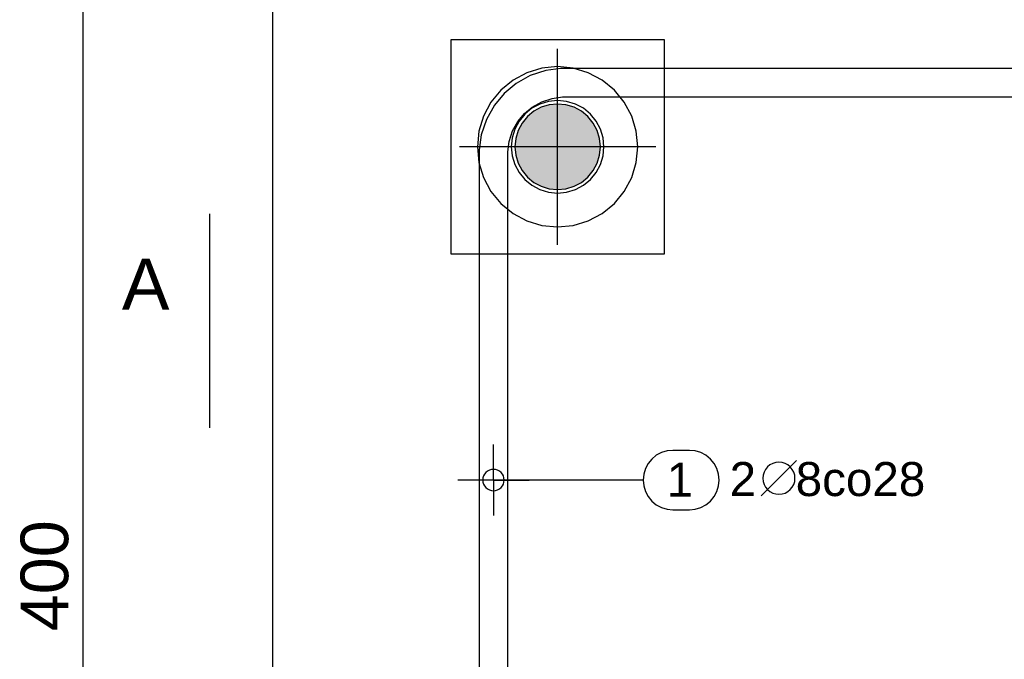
# Model space of a CAD drawing. Extents: x 64462 to 126444, y -56085 to -716.
# Tile 10 of 90: x 91435 to 91711, y -21266 to -21086. Entities that reach past the tile are written whole.
import ezdxf

# ---------------------------------------------------------------- set-up
doc = ezdxf.new("R2010")
doc.units = 0
doc.header["$LTSCALE"] = 11.25
doc.styles.add('ARIAL', font='arial.ttf')

msp = doc.modelspace()

# ---------------------------------------------------------------- hatches: boundary and pattern name
at = {"linetype": 'Continuous'}
for points in [[(91578.42, -21131.52), (91578.25, -21112.73), (91578.42, -21112.6)], [(91578.58, -21131.64), (91578.42, -21112.6), (91578.58, -21112.48)], [(91578.42, -21131.52), (91578.42, -21112.6), (91578.58, -21131.64)], [(91578.75, -21131.77), (91578.58, -21112.48), (91578.75, -21112.35)], [(91578.58, -21131.64), (91578.58, -21112.48), (91578.75, -21131.77)], [(91578.92, -21131.89), (91578.75, -21112.35), (91578.92, -21112.23)], [(91578.75, -21131.77), (91578.75, -21112.35), (91578.92, -21131.89)], [(91579.1, -21132.01), (91578.92, -21112.23), (91579.1, -21112.11)], [(91578.92, -21131.89), (91578.92, -21112.23), (91579.1, -21132.01)], [(91579.27, -21132.12), (91579.1, -21112.11), (91579.27, -21112)], [(91579.1, -21132.01), (91579.1, -21112.11), (91579.27, -21132.12)], [(91579.45, -21132.24), (91579.27, -21112), (91579.45, -21111.88)], [(91579.27, -21132.12), (91579.27, -21112), (91579.45, -21132.24)], [(91579.63, -21132.35), (91579.45, -21111.88), (91579.63, -21111.77)], [(91579.45, -21132.24), (91579.45, -21111.88), (91579.63, -21132.35)], [(91579.81, -21132.45), (91579.63, -21111.77), (91579.81, -21111.67)], [(91579.63, -21132.35), (91579.63, -21111.77), (91579.81, -21132.45)], [(91579.99, -21132.56), (91579.81, -21111.67), (91579.99, -21111.56)], [(91579.81, -21132.45), (91579.81, -21111.67), (91579.99, -21132.56)], [(91580.17, -21132.66), (91579.99, -21111.56), (91580.17, -21111.46)], [(91579.99, -21132.56), (91579.99, -21111.56), (91580.17, -21132.66)], [(91580.36, -21132.75), (91580.17, -21111.46), (91580.36, -21111.37)], [(91580.17, -21132.66), (91580.17, -21111.46), (91580.36, -21132.75)], [(91580.55, -21132.85), (91580.36, -21111.37), (91580.55, -21111.27)], [(91580.36, -21132.75), (91580.36, -21111.37), (91580.55, -21132.85)], [(91580.73, -21132.94), (91580.55, -21111.27), (91580.73, -21111.18)], [(91580.55, -21132.85), (91580.55, -21111.27), (91580.73, -21132.94)], [(91580.93, -21133.02), (91580.73, -21111.18), (91580.93, -21111.1)], [(91580.73, -21132.94), (91580.73, -21111.18), (91580.93, -21133.02)], [(91581.12, -21133.11), (91580.93, -21111.1), (91581.12, -21111.01)], [(91580.93, -21133.02), (91580.93, -21111.1), (91581.12, -21133.11)], [(91581.31, -21133.19), (91581.12, -21111.01), (91581.31, -21110.93)], [(91581.12, -21133.11), (91581.12, -21111.01), (91581.31, -21133.19)], [(91581.51, -21133.26), (91581.31, -21110.93), (91581.51, -21110.86)], [(91581.31, -21133.19), (91581.31, -21110.93), (91581.51, -21133.26)], [(91581.7, -21133.34), (91581.51, -21110.86), (91581.7, -21110.78)], [(91581.51, -21133.26), (91581.51, -21110.86), (91581.7, -21133.34)], [(91581.9, -21133.41), (91581.7, -21110.78), (91581.9, -21110.71)], [(91581.7, -21133.34), (91581.7, -21110.78), (91581.9, -21133.41)], [(91582.1, -21133.47), (91581.9, -21110.71), (91582.1, -21110.65)], [(91581.9, -21133.41), (91581.9, -21110.71), (91582.1, -21133.47)], [(91582.3, -21133.54), (91582.1, -21110.65), (91582.3, -21110.58)], [(91582.1, -21133.47), (91582.1, -21110.65), (91582.3, -21133.54)], [(91582.5, -21133.6), (91582.3, -21110.58), (91582.5, -21110.52)], [(91582.3, -21133.54), (91582.3, -21110.58), (91582.5, -21133.6)], [(91582.7, -21133.65), (91582.5, -21110.52), (91582.7, -21110.47)], [(91582.5, -21133.6), (91582.5, -21110.52), (91582.7, -21133.65)], [(91582.9, -21133.7), (91582.7, -21110.47), (91582.9, -21110.42)], [(91582.7, -21133.65), (91582.7, -21110.47), (91582.9, -21133.7)], [(91583.11, -21133.75), (91582.9, -21110.42), (91583.11, -21110.37)], [(91582.9, -21133.7), (91582.9, -21110.42), (91583.11, -21133.75)], [(91583.31, -21133.8), (91583.11, -21110.37), (91583.31, -21110.32)], [(91583.11, -21133.75), (91583.11, -21110.37), (91583.31, -21133.8)], [(91583.52, -21133.84), (91583.31, -21110.32), (91583.52, -21110.28)], [(91583.31, -21133.8), (91583.31, -21110.32), (91583.52, -21133.84)], [(91583.72, -21133.88), (91583.52, -21110.28), (91583.72, -21110.24)], [(91583.52, -21133.84), (91583.52, -21110.28), (91583.72, -21133.88)], [(91583.93, -21133.91), (91583.72, -21110.24), (91583.93, -21110.21)], [(91583.72, -21133.88), (91583.72, -21110.24), (91583.93, -21133.91)], [(91584.14, -21133.94), (91583.93, -21110.21), (91584.14, -21110.18)], [(91583.93, -21133.91), (91583.93, -21110.21), (91584.14, -21133.94)], [(91584.34, -21133.97), (91584.14, -21110.18), (91584.34, -21110.15)], [(91584.14, -21133.94), (91584.14, -21110.18), (91584.34, -21133.97)], [(91584.55, -21133.99), (91584.34, -21110.15), (91584.55, -21110.13)], [(91584.34, -21133.97), (91584.34, -21110.15), (91584.55, -21133.99)], [(91584.76, -21134.01), (91584.55, -21110.13), (91584.76, -21110.11)], [(91584.55, -21133.99), (91584.55, -21110.13), (91584.76, -21134.01)], [(91584.97, -21134.03), (91584.76, -21110.11), (91584.97, -21110.09)], [(91584.76, -21134.01), (91584.76, -21110.11), (91584.97, -21134.03)], [(91585.18, -21134.04), (91584.97, -21110.09), (91585.18, -21110.08)], [(91584.97, -21134.03), (91584.97, -21110.09), (91585.18, -21134.04)], [(91585.39, -21134.05), (91585.18, -21110.08), (91585.39, -21110.07)], [(91585.18, -21134.04), (91585.18, -21110.08), (91585.39, -21134.05)], [(91585.6, -21134.06), (91585.39, -21110.07), (91585.6, -21110.06)], [(91585.39, -21134.05), (91585.39, -21110.07), (91585.6, -21134.06)], [(91585.6, -21134.06), (91585.6, -21110.06), (91585.81, -21134.06)], [(91585.81, -21134.06), (91585.6, -21110.06), (91585.81, -21110.06)], [(91585.81, -21134.06), (91585.81, -21110.06), (91586.02, -21134.06)], [(91586.02, -21134.06), (91585.81, -21110.06), (91586.02, -21110.06)], [(91586.02, -21134.06), (91586.02, -21110.06), (91586.22, -21134.05)], [(91586.22, -21134.05), (91586.02, -21110.06), (91586.22, -21110.07)], [(91586.22, -21134.05), (91586.22, -21110.07), (91586.43, -21134.04)], [(91586.43, -21134.04), (91586.22, -21110.07), (91586.43, -21110.08)], [(91586.43, -21134.04), (91586.43, -21110.08), (91586.64, -21134.03)], [(91586.64, -21134.03), (91586.43, -21110.08), (91586.64, -21110.09)], [(91586.64, -21134.03), (91586.64, -21110.09), (91586.85, -21134.01)], [(91586.85, -21134.01), (91586.64, -21110.09), (91586.85, -21110.11)], [(91586.85, -21134.01), (91586.85, -21110.11), (91587.06, -21133.99)], [(91587.06, -21133.99), (91586.85, -21110.11), (91587.06, -21110.13)], [(91587.06, -21133.99), (91587.06, -21110.13), (91587.27, -21133.97)], [(91587.27, -21133.97), (91587.06, -21110.13), (91587.27, -21110.15)], [(91587.27, -21133.97), (91587.27, -21110.15), (91587.48, -21133.94)], [(91587.48, -21133.94), (91587.27, -21110.15), (91587.48, -21110.18)], [(91587.48, -21133.94), (91587.48, -21110.18), (91587.68, -21133.91)], [(91587.68, -21133.91), (91587.48, -21110.18), (91587.68, -21110.21)], [(91587.68, -21133.91), (91587.68, -21110.21), (91587.89, -21133.88)], [(91587.89, -21133.88), (91587.68, -21110.21), (91587.89, -21110.24)], [(91587.89, -21133.88), (91587.89, -21110.24), (91588.1, -21133.84)], [(91588.1, -21133.84), (91587.89, -21110.24), (91588.1, -21110.28)], [(91588.1, -21133.84), (91588.1, -21110.28), (91588.3, -21133.8)], [(91588.3, -21133.8), (91588.1, -21110.28), (91588.3, -21110.32)], [(91588.3, -21133.8), (91588.3, -21110.32), (91588.51, -21133.75)], [(91588.51, -21133.75), (91588.3, -21110.32), (91588.51, -21110.37)], [(91588.51, -21133.75), (91588.51, -21110.37), (91588.71, -21133.7)], [(91588.71, -21133.7), (91588.51, -21110.37), (91588.71, -21110.42)], [(91588.71, -21133.7), (91588.71, -21110.42), (91588.91, -21133.65)], [(91588.91, -21133.65), (91588.71, -21110.42), (91588.91, -21110.47)], [(91588.91, -21133.65), (91588.91, -21110.47), (91589.11, -21133.6)], [(91589.11, -21133.6), (91588.91, -21110.47), (91589.11, -21110.52)], [(91589.11, -21133.6), (91589.11, -21110.52), (91589.31, -21133.54)], [(91589.31, -21133.54), (91589.11, -21110.52), (91589.31, -21110.58)], [(91589.31, -21133.54), (91589.31, -21110.58), (91589.51, -21133.47)], [(91589.51, -21133.47), (91589.31, -21110.58), (91589.51, -21110.65)], [(91589.51, -21133.47), (91589.51, -21110.65), (91589.71, -21133.41)], [(91589.71, -21133.41), (91589.51, -21110.65), (91589.71, -21110.71)], [(91589.71, -21133.41), (91589.71, -21110.71), (91589.91, -21133.34)], [(91589.91, -21133.34), (91589.71, -21110.71), (91589.91, -21110.78)], [(91589.91, -21133.34), (91589.91, -21110.78), (91590.11, -21133.26)], [(91590.11, -21133.26), (91589.91, -21110.78), (91590.11, -21110.86)], [(91590.11, -21133.26), (91590.11, -21110.86), (91590.3, -21133.19)], [(91590.3, -21133.19), (91590.11, -21110.86), (91590.3, -21110.93)], [(91590.3, -21133.19), (91590.3, -21110.93), (91590.49, -21133.11)], [(91590.49, -21133.11), (91590.3, -21110.93), (91590.49, -21111.01)], [(91590.49, -21133.11), (91590.49, -21111.01), (91590.69, -21133.02)], [(91590.69, -21133.02), (91590.49, -21111.01), (91590.69, -21111.1)], [(91590.69, -21133.02), (91590.69, -21111.1), (91590.88, -21132.94)], [(91590.88, -21132.94), (91590.69, -21111.1), (91590.88, -21111.18)], [(91590.88, -21132.94), (91590.88, -21111.18), (91591.07, -21132.85)], [(91591.07, -21132.85), (91590.88, -21111.18), (91591.07, -21111.27)], [(91591.07, -21132.85), (91591.07, -21111.27), (91591.25, -21132.75)], [(91591.25, -21132.75), (91591.07, -21111.27), (91591.25, -21111.37)], [(91591.25, -21132.75), (91591.25, -21111.37), (91591.44, -21132.66)], [(91591.44, -21132.66), (91591.25, -21111.37), (91591.44, -21111.46)], [(91591.44, -21132.66), (91591.44, -21111.46), (91591.62, -21132.56)], [(91591.62, -21132.56), (91591.44, -21111.46), (91591.62, -21111.56)], [(91591.62, -21132.56), (91591.62, -21111.56), (91591.81, -21132.45)], [(91591.81, -21132.45), (91591.62, -21111.56), (91591.81, -21111.67)], [(91591.81, -21132.45), (91591.81, -21111.67), (91591.99, -21132.35)], [(91591.99, -21132.35), (91591.81, -21111.67), (91591.99, -21111.77)], [(91591.99, -21132.35), (91591.99, -21111.77), (91592.17, -21132.24)], [(91592.17, -21132.24), (91591.99, -21111.77), (91592.17, -21111.88)], [(91592.17, -21132.24), (91592.17, -21111.88), (91592.34, -21132.12)], [(91592.34, -21132.12), (91592.17, -21111.88), (91592.34, -21112)], [(91592.34, -21132.12), (91592.34, -21112), (91592.52, -21132.01)], [(91592.52, -21132.01), (91592.34, -21112), (91592.52, -21112.11)], [(91592.52, -21132.01), (91592.52, -21112.11), (91592.69, -21131.89)], [(91592.69, -21131.89), (91592.52, -21112.11), (91592.69, -21112.23)], [(91592.69, -21131.89), (91592.69, -21112.23), (91592.86, -21131.77)], [(91592.86, -21131.77), (91592.69, -21112.23), (91592.86, -21112.35)], [(91592.86, -21131.77), (91592.86, -21112.35), (91593.03, -21131.64)], [(91593.03, -21131.64), (91592.86, -21112.35), (91593.03, -21112.48)], [(91593.03, -21131.64), (91593.03, -21112.48), (91593.19, -21131.52)], [(91593.19, -21131.52), (91593.03, -21112.48), (91593.19, -21112.6)], [(91593.19, -21131.52), (91593.19, -21112.6), (91593.36, -21131.39)], [(91593.36, -21131.39), (91593.19, -21112.6), (91593.36, -21112.73)], [(91575.86, -21128.77), (91575.74, -21115.52), (91575.86, -21115.35)], [(91575.98, -21128.94), (91575.86, -21115.35), (91575.98, -21115.18)], [(91575.86, -21128.77), (91575.86, -21115.35), (91575.98, -21128.94)], [(91576.1, -21129.11), (91575.98, -21115.18), (91576.1, -21115.01)], [(91575.98, -21128.94), (91575.98, -21115.18), (91576.1, -21129.11)], [(91576.22, -21129.28), (91576.1, -21115.01), (91576.22, -21114.84)], [(91576.1, -21129.11), (91576.1, -21115.01), (91576.22, -21129.28)], [(91576.35, -21129.45), (91576.22, -21114.84), (91576.35, -21114.67)], [(91576.22, -21129.28), (91576.22, -21114.84), (91576.35, -21129.45)], [(91576.48, -21129.61), (91576.35, -21114.67), (91576.48, -21114.51)], [(91576.35, -21129.45), (91576.35, -21114.67), (91576.48, -21129.61)], [(91576.61, -21129.77), (91576.48, -21114.51), (91576.61, -21114.35)], [(91576.48, -21129.61), (91576.48, -21114.51), (91576.61, -21129.77)], [(91576.75, -21129.93), (91576.61, -21114.35), (91576.75, -21114.19)], [(91576.61, -21129.77), (91576.61, -21114.35), (91576.75, -21129.93)], [(91576.89, -21130.09), (91576.75, -21114.19), (91576.89, -21114.03)], [(91576.75, -21129.93), (91576.75, -21114.19), (91576.89, -21130.09)], [(91577.03, -21130.24), (91576.89, -21114.03), (91577.03, -21113.88)], [(91576.89, -21130.09), (91576.89, -21114.03), (91577.03, -21130.24)], [(91577.17, -21130.4), (91577.03, -21113.88), (91577.17, -21113.72)], [(91577.03, -21130.24), (91577.03, -21113.88), (91577.17, -21130.4)], [(91577.32, -21130.55), (91577.17, -21113.72), (91577.32, -21113.57)], [(91577.17, -21130.4), (91577.17, -21113.72), (91577.32, -21130.55)], [(91577.47, -21130.69), (91577.32, -21113.57), (91577.47, -21113.43)], [(91577.32, -21130.55), (91577.32, -21113.57), (91577.47, -21130.69)], [(91577.62, -21130.84), (91577.47, -21113.43), (91577.62, -21113.28)], [(91577.47, -21130.69), (91577.47, -21113.43), (91577.62, -21130.84)], [(91577.78, -21130.98), (91577.62, -21113.28), (91577.78, -21113.14)], [(91577.62, -21130.84), (91577.62, -21113.28), (91577.78, -21130.98)], [(91577.93, -21131.12), (91577.78, -21113.14), (91577.93, -21113)], [(91577.78, -21130.98), (91577.78, -21113.14), (91577.93, -21131.12)], [(91578.09, -21131.25), (91577.93, -21113), (91578.09, -21112.87)], [(91577.93, -21131.12), (91577.93, -21113), (91578.09, -21131.25)], [(91578.25, -21131.39), (91578.09, -21112.87), (91578.25, -21112.73)], [(91578.09, -21131.25), (91578.09, -21112.87), (91578.25, -21131.39)], [(91578.25, -21131.39), (91578.25, -21112.73), (91578.42, -21131.52)], [(91593.36, -21131.39), (91593.36, -21112.73), (91593.52, -21131.25)], [(91593.52, -21131.25), (91593.36, -21112.73), (91593.52, -21112.87)], [(91593.52, -21131.25), (91593.52, -21112.87), (91593.68, -21131.12)], [(91593.68, -21131.12), (91593.52, -21112.87), (91593.68, -21113)], [(91593.68, -21131.12), (91593.68, -21113), (91593.84, -21130.98)], [(91593.84, -21130.98), (91593.68, -21113), (91593.84, -21113.14)], [(91593.84, -21130.98), (91593.84, -21113.14), (91593.99, -21130.84)], [(91593.99, -21130.84), (91593.84, -21113.14), (91593.99, -21113.28)], [(91593.99, -21130.84), (91593.99, -21113.28), (91594.14, -21130.69)], [(91594.14, -21130.69), (91593.99, -21113.28), (91594.14, -21113.43)], [(91594.14, -21130.69), (91594.14, -21113.43), (91594.29, -21130.55)], [(91594.29, -21130.55), (91594.14, -21113.43), (91594.29, -21113.57)], [(91594.29, -21130.55), (91594.29, -21113.57), (91594.44, -21130.4)], [(91594.44, -21130.4), (91594.29, -21113.57), (91594.44, -21113.72)], [(91594.44, -21130.4), (91594.44, -21113.72), (91594.58, -21130.24)], [(91594.58, -21130.24), (91594.44, -21113.72), (91594.58, -21113.88)], [(91594.58, -21130.24), (91594.58, -21113.88), (91594.72, -21130.09)], [(91594.72, -21130.09), (91594.58, -21113.88), (91594.72, -21114.03)], [(91594.72, -21130.09), (91594.72, -21114.03), (91594.86, -21129.93)], [(91594.86, -21129.93), (91594.72, -21114.03), (91594.86, -21114.19)], [(91594.86, -21129.93), (91594.86, -21114.19), (91595, -21129.77)], [(91595, -21129.77), (91594.86, -21114.19), (91595, -21114.35)], [(91595, -21129.77), (91595, -21114.35), (91595.13, -21129.61)], [(91595.13, -21129.61), (91595, -21114.35), (91595.13, -21114.51)], [(91595.13, -21129.61), (91595.13, -21114.51), (91595.26, -21129.45)], [(91595.26, -21129.45), (91595.13, -21114.51), (91595.26, -21114.67)], [(91595.26, -21129.45), (91595.26, -21114.67), (91595.39, -21129.28)], [(91595.39, -21129.28), (91595.26, -21114.67), (91595.39, -21114.84)], [(91595.39, -21129.28), (91595.39, -21114.84), (91595.51, -21129.11)], [(91595.51, -21129.11), (91595.39, -21114.84), (91595.51, -21115.01)], [(91595.51, -21129.11), (91595.51, -21115.01), (91595.64, -21128.94)], [(91595.64, -21128.94), (91595.51, -21115.01), (91595.64, -21115.18)], [(91595.64, -21128.94), (91595.64, -21115.18), (91595.75, -21128.77)], [(91595.75, -21128.77), (91595.64, -21115.18), (91595.75, -21115.35)], [(91595.75, -21128.77), (91595.75, -21115.35), (91595.87, -21128.6)], [(91595.87, -21128.6), (91595.75, -21115.35), (91595.87, -21115.52)], [(91574.53, -21126.16), (91574.46, -21118.15), (91574.53, -21117.96)], [(91574.6, -21126.36), (91574.53, -21117.96), (91574.6, -21117.76)], [(91574.53, -21126.16), (91574.53, -21117.96), (91574.6, -21126.36)], [(91574.68, -21126.56), (91574.6, -21117.76), (91574.68, -21117.56)], [(91574.6, -21126.36), (91574.6, -21117.76), (91574.68, -21126.56)], [(91574.76, -21126.75), (91574.68, -21117.56), (91574.76, -21117.37)], [(91574.68, -21126.56), (91574.68, -21117.56), (91574.76, -21126.75)], [(91574.84, -21126.94), (91574.76, -21117.37), (91574.84, -21117.18)], [(91574.76, -21126.75), (91574.76, -21117.37), (91574.84, -21126.94)], [(91574.93, -21127.13), (91574.84, -21117.18), (91574.93, -21116.99)], [(91574.84, -21126.94), (91574.84, -21117.18), (91574.93, -21127.13)], [(91575.02, -21127.32), (91574.93, -21116.99), (91575.02, -21116.8)], [(91574.93, -21127.13), (91574.93, -21116.99), (91575.02, -21127.32)], [(91575.11, -21127.51), (91575.02, -21116.8), (91575.11, -21116.61)], [(91575.02, -21127.32), (91575.02, -21116.8), (91575.11, -21127.51)], [(91575.21, -21127.69), (91575.11, -21116.61), (91575.21, -21116.43)], [(91575.11, -21127.51), (91575.11, -21116.61), (91575.21, -21127.69)], [(91575.31, -21127.88), (91575.21, -21116.43), (91575.31, -21116.24)], [(91575.21, -21127.69), (91575.21, -21116.43), (91575.31, -21127.88)], [(91575.41, -21128.06), (91575.31, -21116.24), (91575.41, -21116.06)], [(91575.31, -21127.88), (91575.31, -21116.24), (91575.41, -21128.06)], [(91575.52, -21128.24), (91575.41, -21116.06), (91575.52, -21115.88)], [(91575.41, -21128.06), (91575.41, -21116.06), (91575.52, -21128.24)], [(91575.63, -21128.42), (91575.52, -21115.88), (91575.63, -21115.7)], [(91575.52, -21128.24), (91575.52, -21115.88), (91575.63, -21128.42)], [(91575.74, -21128.6), (91575.63, -21115.7), (91575.74, -21115.52)], [(91575.63, -21128.42), (91575.63, -21115.7), (91575.74, -21128.6)], [(91575.74, -21128.6), (91575.74, -21115.52), (91575.86, -21128.77)], [(91595.87, -21128.6), (91595.87, -21115.52), (91595.98, -21128.42)], [(91595.98, -21128.42), (91595.87, -21115.52), (91595.98, -21115.7)], [(91595.98, -21128.42), (91595.98, -21115.7), (91596.09, -21128.24)], [(91596.09, -21128.24), (91595.98, -21115.7), (91596.09, -21115.88)], [(91596.09, -21128.24), (91596.09, -21115.88), (91596.2, -21128.06)], [(91596.2, -21128.06), (91596.09, -21115.88), (91596.2, -21116.06)], [(91596.2, -21128.06), (91596.2, -21116.06), (91596.3, -21127.88)], [(91596.3, -21127.88), (91596.2, -21116.06), (91596.3, -21116.24)], [(91596.3, -21127.88), (91596.3, -21116.24), (91596.4, -21127.69)], [(91596.4, -21127.69), (91596.3, -21116.24), (91596.4, -21116.43)], [(91596.4, -21127.69), (91596.4, -21116.43), (91596.5, -21127.51)], [(91596.5, -21127.51), (91596.4, -21116.43), (91596.5, -21116.61)], [(91596.5, -21127.51), (91596.5, -21116.61), (91596.59, -21127.32)], [(91596.59, -21127.32), (91596.5, -21116.61), (91596.59, -21116.8)], [(91596.59, -21127.32), (91596.59, -21116.8), (91596.68, -21127.13)], [(91596.68, -21127.13), (91596.59, -21116.8), (91596.68, -21116.99)], [(91596.68, -21127.13), (91596.68, -21116.99), (91596.77, -21126.94)], [(91596.77, -21126.94), (91596.68, -21116.99), (91596.77, -21117.18)], [(91596.77, -21126.94), (91596.77, -21117.18), (91596.85, -21126.75)], [(91596.85, -21126.75), (91596.77, -21117.18), (91596.85, -21117.37)], [(91596.85, -21126.75), (91596.85, -21117.37), (91596.93, -21126.56)], [(91596.93, -21126.56), (91596.85, -21117.37), (91596.93, -21117.56)], [(91596.93, -21126.56), (91596.93, -21117.56), (91597.01, -21126.36)], [(91597.01, -21126.36), (91596.93, -21117.56), (91597.01, -21117.76)], [(91597.01, -21126.36), (91597.01, -21117.76), (91597.08, -21126.16)], [(91597.08, -21126.16), (91597.01, -21117.76), (91597.08, -21117.96)], [(91597.08, -21126.16), (91597.08, -21117.96), (91597.15, -21125.97)], [(91597.15, -21125.97), (91597.08, -21117.96), (91597.15, -21118.15)], [(91573.87, -21123.31), (91573.85, -21121.01), (91573.87, -21120.81)], [(91573.9, -21123.52), (91573.87, -21120.81), (91573.9, -21120.6)], [(91573.87, -21123.31), (91573.87, -21120.81), (91573.9, -21123.52)], [(91573.92, -21123.73), (91573.9, -21120.6), (91573.92, -21120.39)], [(91573.9, -21123.52), (91573.9, -21120.6), (91573.92, -21123.73)], [(91573.95, -21123.94), (91573.92, -21120.39), (91573.95, -21120.18)], [(91573.92, -21123.73), (91573.92, -21120.39), (91573.95, -21123.94)], [(91573.99, -21124.14), (91573.95, -21120.18), (91573.99, -21119.98)], [(91573.95, -21123.94), (91573.95, -21120.18), (91573.99, -21124.14)], [(91574.03, -21124.35), (91573.99, -21119.98), (91574.03, -21119.77)], [(91573.99, -21124.14), (91573.99, -21119.98), (91574.03, -21124.35)], [(91574.07, -21124.55), (91574.03, -21119.77), (91574.07, -21119.56)], [(91574.03, -21124.35), (91574.03, -21119.77), (91574.07, -21124.55)], [(91574.11, -21124.76), (91574.07, -21119.56), (91574.11, -21119.36)], [(91574.07, -21124.55), (91574.07, -21119.56), (91574.11, -21124.76)], [(91574.16, -21124.96), (91574.11, -21119.36), (91574.16, -21119.16)], [(91574.11, -21124.76), (91574.11, -21119.36), (91574.16, -21124.96)], [(91574.22, -21125.17), (91574.16, -21119.16), (91574.22, -21118.95)], [(91574.16, -21124.96), (91574.16, -21119.16), (91574.22, -21125.17)], [(91574.27, -21125.37), (91574.22, -21118.95), (91574.27, -21118.75)], [(91574.22, -21125.17), (91574.22, -21118.95), (91574.27, -21125.37)], [(91574.33, -21125.57), (91574.27, -21118.75), (91574.33, -21118.55)], [(91574.27, -21125.37), (91574.27, -21118.75), (91574.33, -21125.57)], [(91574.39, -21125.77), (91574.33, -21118.55), (91574.39, -21118.35)], [(91574.33, -21125.57), (91574.33, -21118.55), (91574.39, -21125.77)], [(91574.46, -21125.97), (91574.39, -21118.35), (91574.46, -21118.15)], [(91574.39, -21125.77), (91574.39, -21118.35), (91574.46, -21125.97)], [(91574.46, -21125.97), (91574.46, -21118.15), (91574.53, -21126.16)], [(91597.15, -21125.97), (91597.15, -21118.15), (91597.22, -21125.77)], [(91597.22, -21125.77), (91597.15, -21118.15), (91597.22, -21118.35)], [(91597.22, -21125.77), (91597.22, -21118.35), (91597.28, -21125.57)], [(91597.28, -21125.57), (91597.22, -21118.35), (91597.28, -21118.55)], [(91597.28, -21125.57), (91597.28, -21118.55), (91597.34, -21125.37)], [(91597.34, -21125.37), (91597.28, -21118.55), (91597.34, -21118.75)], [(91597.34, -21125.37), (91597.34, -21118.75), (91597.4, -21125.17)], [(91597.4, -21125.17), (91597.34, -21118.75), (91597.4, -21118.95)], [(91597.4, -21125.17), (91597.4, -21118.95), (91597.45, -21124.96)], [(91597.45, -21124.96), (91597.4, -21118.95), (91597.45, -21119.16)], [(91597.45, -21124.96), (91597.45, -21119.16), (91597.5, -21124.76)], [(91597.5, -21124.76), (91597.45, -21119.16), (91597.5, -21119.36)], [(91597.5, -21124.76), (91597.5, -21119.36), (91597.54, -21124.55)], [(91597.54, -21124.55), (91597.5, -21119.36), (91597.54, -21119.56)], [(91597.54, -21124.55), (91597.54, -21119.56), (91597.59, -21124.35)], [(91597.59, -21124.35), (91597.54, -21119.56), (91597.59, -21119.77)], [(91597.59, -21124.35), (91597.59, -21119.77), (91597.62, -21124.14)], [(91597.62, -21124.14), (91597.59, -21119.77), (91597.62, -21119.98)], [(91597.62, -21124.14), (91597.62, -21119.98), (91597.66, -21123.94)], [(91597.66, -21123.94), (91597.62, -21119.98), (91597.66, -21120.18)], [(91597.66, -21123.94), (91597.66, -21120.18), (91597.69, -21123.73)], [(91597.69, -21123.73), (91597.66, -21120.18), (91597.69, -21120.39)], [(91597.69, -21123.73), (91597.69, -21120.39), (91597.72, -21123.52)], [(91597.72, -21123.52), (91597.69, -21120.39), (91597.72, -21120.6)], [(91597.72, -21123.52), (91597.72, -21120.6), (91597.74, -21123.31)], [(91597.74, -21123.31), (91597.72, -21120.6), (91597.74, -21120.81)], [(91597.74, -21123.31), (91597.74, -21120.81), (91597.76, -21123.11)], [(91597.76, -21123.11), (91597.74, -21120.81), (91597.76, -21121.01)], [(91573.82, -21122.69), (91573.81, -21121.64), (91573.82, -21121.43)], [(91573.81, -21122.48), (91573.81, -21121.85), (91573.81, -21121.64)], [(91573.81, -21122.48), (91573.81, -21121.64), (91573.82, -21122.69)], [(91573.81, -21122.27), (91573.81, -21122.06), (91573.81, -21121.85)], [(91573.81, -21122.27), (91573.81, -21121.85), (91573.81, -21122.48)], [(91573.84, -21122.9), (91573.82, -21121.43), (91573.84, -21121.22)], [(91573.82, -21122.69), (91573.82, -21121.43), (91573.84, -21122.9)], [(91573.85, -21123.11), (91573.84, -21121.22), (91573.85, -21121.01)], [(91573.84, -21122.9), (91573.84, -21121.22), (91573.85, -21123.11)], [(91573.85, -21123.11), (91573.85, -21121.01), (91573.87, -21123.31)], [(91597.76, -21123.11), (91597.76, -21121.01), (91597.78, -21122.9)], [(91597.78, -21122.9), (91597.76, -21121.01), (91597.78, -21121.22)], [(91597.78, -21122.9), (91597.78, -21121.22), (91597.79, -21122.69)], [(91597.79, -21122.69), (91597.78, -21121.22), (91597.79, -21121.43)], [(91597.79, -21122.69), (91597.79, -21121.43), (91597.8, -21122.48)], [(91597.8, -21122.48), (91597.79, -21121.43), (91597.8, -21121.64)], [(91597.8, -21122.48), (91597.8, -21121.64), (91597.8, -21122.27)], [(91597.8, -21122.27), (91597.8, -21121.64), (91597.8, -21121.85)], [(91597.8, -21122.27), (91597.8, -21121.85), (91597.81, -21122.06)]]:
    msp.add_hatch(color=1, dxfattribs=at).paths.add_polyline_path(points)

# ---------------------------------------------------------------- linework, layer by layer
at = {"color": 4, "linetype": 'Continuous'}
msp.add_line((91452.76, -21442.06), (91452.76, -21042.06), dxfattribs=at)
at = {"color": 7, "linetype": 'Continuous'}
for p, q in [((91505.81, -21042.06), (91505.81, -21442.06)), ((91555.81, -21092.06), (91555.81, -21152.06)), ((91615.81, -21092.06), (91555.81, -21092.06)), ((91615.81, -21152.06), (91615.81, -21092.06)), ((91585.81, -21149.56), (91585.81, -21094.56)), ((91577.2, -21101.27), (91573.31, -21103.35)), ((91581.42, -21099.99), (91577.2, -21101.27)), ((91585.81, -21099.56), (91581.42, -21099.99)), ((91590.2, -21099.99), (91585.81, -21099.56)), ((91594.42, -21101.27), (91590.2, -21099.99)), ((91598.31, -21103.35), (91594.42, -21101.27)), ((91573.31, -21103.35), (91569.9, -21106.15)), ((91585.81, -21140.06), (91585.81, -21104.06)), ((91601.72, -21106.15), (91598.31, -21103.35)), ((91569.9, -21106.15), (91567.1, -21109.56)), ((91604.51, -21109.56), (91601.72, -21106.15)), ((91567.1, -21109.56), (91565.02, -21113.45)), ((91583.27, -21109.31), (91580.83, -21110.05)), ((91585.81, -21109.06), (91583.27, -21109.31)), ((91588.34, -21109.31), (91585.81, -21109.06)), ((91590.78, -21110.05), (91588.34, -21109.31)), ((91606.59, -21113.45), (91604.51, -21109.56)), ((91578.58, -21111.25), (91576.61, -21112.87)), ((91579.14, -21112.08), (91577.32, -21113.57)), ((91580.83, -21110.05), (91578.58, -21111.25)), ((91581.21, -21110.97), (91579.14, -21112.08)), ((91583.47, -21110.29), (91581.21, -21110.97)), ((91585.81, -21110.06), (91583.47, -21110.29)), ((91588.15, -21110.29), (91585.81, -21110.06)), ((91590.4, -21110.97), (91588.15, -21110.29)), ((91592.47, -21112.08), (91590.4, -21110.97)), ((91593.03, -21111.25), (91590.78, -21110.05)), ((91594.29, -21113.57), (91592.47, -21112.08)), ((91595, -21112.87), (91593.03, -21111.25)), ((91565.02, -21113.45), (91563.74, -21117.67)), ((91575, -21114.84), (91573.8, -21117.09)), ((91576.61, -21112.87), (91575, -21114.84)), ((91577.32, -21113.57), (91575.83, -21115.39)), ((91595.78, -21115.39), (91594.29, -21113.57)), ((91596.62, -21114.84), (91595, -21112.87)), ((91597.82, -21117.09), (91596.62, -21114.84)), ((91607.87, -21117.67), (91606.59, -21113.45)), ((91563.74, -21117.67), (91563.31, -21122.06)), ((91573.8, -21117.09), (91573.06, -21119.52)), ((91574.72, -21117.47), (91574.04, -21119.72)), ((91575.83, -21115.39), (91574.72, -21117.47)), ((91596.89, -21117.47), (91595.78, -21115.39)), ((91597.58, -21119.72), (91596.89, -21117.47)), ((91598.56, -21119.52), (91597.82, -21117.09)), ((91608.31, -21122.06), (91607.87, -21117.67)), ((91573.06, -21119.52), (91572.81, -21122.06)), ((91574.04, -21119.72), (91573.81, -21122.06)), ((91597.81, -21122.06), (91597.58, -21119.72)), ((91598.81, -21122.06), (91598.56, -21119.52)), ((91613.31, -21122.06), (91558.31, -21122.06)), ((91563.31, -21122.06), (91563.74, -21126.45)), ((91603.81, -21122.06), (91567.81, -21122.06)), ((91572.81, -21122.06), (91573.06, -21124.6)), ((91573.81, -21122.06), (91574.04, -21124.4)), ((91597.58, -21124.4), (91597.81, -21122.06)), ((91598.56, -21124.6), (91598.81, -21122.06)), ((91607.87, -21126.45), (91608.31, -21122.06)), ((91573.06, -21124.6), (91573.8, -21127.03)), ((91574.04, -21124.4), (91574.72, -21126.65)), ((91596.89, -21126.65), (91597.58, -21124.4)), ((91597.82, -21127.03), (91598.56, -21124.6)), ((91563.74, -21126.45), (91565.02, -21130.67)), ((91573.8, -21127.03), (91575, -21129.28)), ((91574.72, -21126.65), (91575.83, -21128.73)), ((91575.83, -21128.73), (91577.32, -21130.55)), ((91594.29, -21130.55), (91595.78, -21128.73)), ((91595.78, -21128.73), (91596.89, -21126.65)), ((91596.62, -21129.28), (91597.82, -21127.03)), ((91606.59, -21130.67), (91607.87, -21126.45)), ((91565.02, -21130.67), (91567.1, -21134.56)), ((91575, -21129.28), (91576.61, -21131.25)), ((91576.61, -21131.25), (91578.58, -21132.87)), ((91577.32, -21130.55), (91579.14, -21132.04)), ((91592.47, -21132.04), (91594.29, -21130.55)), ((91593.03, -21132.87), (91595, -21131.25)), ((91595, -21131.25), (91596.62, -21129.28)), ((91604.51, -21134.56), (91606.59, -21130.67)), ((91567.1, -21134.56), (91569.9, -21137.97)), ((91578.58, -21132.87), (91580.83, -21134.07)), ((91579.14, -21132.04), (91581.21, -21133.15)), ((91580.83, -21134.07), (91583.27, -21134.81)), ((91581.21, -21133.15), (91583.47, -21133.83)), ((91583.47, -21133.83), (91585.81, -21134.06)), ((91585.81, -21134.06), (91588.15, -21133.83)), ((91588.15, -21133.83), (91590.4, -21133.15)), ((91588.34, -21134.81), (91590.78, -21134.07)), ((91590.4, -21133.15), (91592.47, -21132.04)), ((91590.78, -21134.07), (91593.03, -21132.87)), ((91601.72, -21137.97), (91604.51, -21134.56)), ((91583.27, -21134.81), (91585.81, -21135.06)), ((91585.81, -21135.06), (91588.34, -21134.81)), ((91569.9, -21137.97), (91573.31, -21140.77)), ((91598.31, -21140.77), (91601.72, -21137.97)), ((91488.11, -21140.88), (91488.11, -21200.88)), ((91573.31, -21140.77), (91577.2, -21142.85)), ((91577.2, -21142.85), (91581.42, -21144.13)), ((91590.2, -21144.13), (91594.42, -21142.85)), ((91594.42, -21142.85), (91598.31, -21140.77)), ((91581.42, -21144.13), (91585.81, -21144.56)), ((91585.81, -21144.56), (91590.2, -21144.13)), ((91555.81, -21152.06), (91615.81, -21152.06))]:
    msp.add_line(p, q, dxfattribs=at)
at = {"color": 1, "linetype": 'Continuous'}
for p, q in [((91582.49, -21100.64), (91578.13, -21102.08)), ((91586.66, -21100.06), (91582.49, -21100.64)), ((91824.95, -21100.06), (91586.66, -21100.06)), ((91574.13, -21104.32), (91570.82, -21107.08)), ((91578.13, -21102.08), (91574.13, -21104.32)), ((91570.82, -21107.08), (91568.07, -21110.38)), ((91578.68, -21110.94), (91581.37, -21109.43)), ((91581.37, -21109.43), (91584.3, -21108.46)), ((91584.3, -21108.46), (91587.21, -21108.06)), ((91587.21, -21108.06), (91824.4, -21108.06)), ((91568.07, -21110.38), (91565.82, -21114.39)), ((91576.5, -21112.76), (91578.68, -21110.94)), ((91565.82, -21114.39), (91564.39, -21118.74)), ((91573.18, -21117.62), (91574.68, -21114.94)), ((91574.68, -21114.94), (91576.5, -21112.76)), ((91572.21, -21120.56), (91573.18, -21117.62)), ((91564.39, -21118.74), (91563.81, -21122.91)), ((91571.81, -21123.47), (91572.21, -21120.56)), ((91563.81, -21122.91), (91563.81, -21361.21)), ((91571.81, -21360.65), (91571.81, -21123.47)), ((91567.81, -21215.57), (91567.81, -21205.57)), ((91613.49, -21208.64), (91612.23, -21209.68)), ((91614.94, -21207.87), (91613.49, -21208.64)), ((91616.5, -21207.4), (91614.94, -21207.87)), ((91618.12, -21207.24), (91616.5, -21207.4)), ((91622.79, -21207.24), (91618.12, -21207.24)), ((91624.42, -21207.4), (91622.79, -21207.24)), ((91625.98, -21207.87), (91624.42, -21207.4)), ((91627.42, -21208.64), (91625.98, -21207.87)), ((91628.68, -21209.68), (91627.42, -21208.64)), ((91611.2, -21210.94), (91610.43, -21212.38)), ((91612.23, -21209.68), (91611.2, -21210.94)), ((91629.72, -21210.94), (91628.68, -21209.68)), ((91630.49, -21212.38), (91629.72, -21210.94)), ((91652.83, -21210.12), (91642.93, -21220.02)), ((91644.7, -21211.89), (91644.14, -21212.57)), ((91645.38, -21211.33), (91644.7, -21211.89)), ((91646.16, -21210.92), (91645.38, -21211.33)), ((91647, -21210.66), (91646.16, -21210.92)), ((91647.88, -21210.57), (91647, -21210.66)), ((91648.76, -21210.66), (91647.88, -21210.57)), ((91649.6, -21210.92), (91648.76, -21210.66)), ((91650.38, -21211.33), (91649.6, -21210.92)), ((91651.06, -21211.89), (91650.38, -21211.33)), ((91651.62, -21212.57), (91651.06, -21211.89)), ((91565.03, -21214.42), (91564.86, -21214.99)), ((91565.31, -21213.9), (91565.03, -21214.42)), ((91565.68, -21213.45), (91565.31, -21213.9)), ((91566.14, -21213.08), (91565.68, -21213.45)), ((91566.66, -21212.8), (91566.14, -21213.08)), ((91567.22, -21212.63), (91566.66, -21212.8)), ((91567.81, -21212.57), (91567.22, -21212.63)), ((91568.39, -21212.63), (91567.81, -21212.57)), ((91568.95, -21212.8), (91568.39, -21212.63)), ((91569.47, -21213.08), (91568.95, -21212.8)), ((91569.93, -21213.45), (91569.47, -21213.08)), ((91570.3, -21213.9), (91569.93, -21213.45)), ((91570.58, -21214.42), (91570.3, -21213.9)), ((91570.75, -21214.99), (91570.58, -21214.42)), ((91609.95, -21213.95), (91609.79, -21215.57)), ((91610.43, -21212.38), (91609.95, -21213.95)), ((91630.96, -21213.95), (91630.49, -21212.38)), ((91631.12, -21215.57), (91630.96, -21213.95)), ((91643.47, -21214.2), (91643.38, -21215.07)), ((91643.72, -21213.35), (91643.47, -21214.2)), ((91644.14, -21212.57), (91643.72, -21213.35)), ((91652.04, -21213.35), (91651.62, -21212.57)), ((91652.3, -21214.2), (91652.04, -21213.35)), ((91652.38, -21215.07), (91652.3, -21214.2)), ((91567.81, -21215.57), (91557.81, -21215.57)), ((91564.86, -21214.99), (91564.81, -21215.57)), ((91564.81, -21215.57), (91564.86, -21216.16)), ((91564.86, -21216.16), (91565.03, -21216.72)), ((91565.03, -21216.72), (91565.31, -21217.24)), ((91565.31, -21217.24), (91565.68, -21217.69)), ((91609.79, -21215.57), (91567.81, -21215.57)), ((91567.81, -21215.57), (91577.81, -21215.57)), ((91567.81, -21215.57), (91567.81, -21225.57)), ((91569.93, -21217.69), (91570.3, -21217.24)), ((91570.3, -21217.24), (91570.58, -21216.72)), ((91570.58, -21216.72), (91570.75, -21216.16)), ((91570.81, -21215.57), (91570.75, -21214.99)), ((91570.75, -21216.16), (91570.81, -21215.57)), ((91609.79, -21215.57), (91609.95, -21217.2)), ((91609.95, -21217.2), (91610.43, -21218.76)), ((91630.49, -21218.76), (91630.96, -21217.2)), ((91630.96, -21217.2), (91631.12, -21215.57)), ((91643.38, -21215.07), (91643.47, -21215.95)), ((91643.47, -21215.95), (91643.72, -21216.8)), ((91643.72, -21216.8), (91644.14, -21217.57)), ((91651.62, -21217.57), (91652.04, -21216.8)), ((91652.04, -21216.8), (91652.3, -21215.95)), ((91652.3, -21215.95), (91652.38, -21215.07)), ((91565.68, -21217.69), (91566.14, -21218.07)), ((91566.14, -21218.07), (91566.66, -21218.34)), ((91566.66, -21218.34), (91567.22, -21218.51)), ((91567.22, -21218.51), (91567.81, -21218.57)), ((91567.81, -21218.57), (91568.39, -21218.51)), ((91568.39, -21218.51), (91568.95, -21218.34)), ((91568.95, -21218.34), (91569.47, -21218.07)), ((91569.47, -21218.07), (91569.93, -21217.69)), ((91610.43, -21218.76), (91611.2, -21220.2)), ((91611.2, -21220.2), (91612.23, -21221.46)), ((91628.68, -21221.46), (91629.72, -21220.2)), ((91629.72, -21220.2), (91630.49, -21218.76)), ((91644.14, -21217.57), (91644.7, -21218.26)), ((91644.7, -21218.26), (91645.38, -21218.82)), ((91645.38, -21218.82), (91646.16, -21219.23)), ((91646.16, -21219.23), (91647, -21219.49)), ((91647, -21219.49), (91647.88, -21219.57)), ((91647.88, -21219.57), (91648.76, -21219.49)), ((91648.76, -21219.49), (91649.6, -21219.23)), ((91649.6, -21219.23), (91650.38, -21218.82)), ((91650.38, -21218.82), (91651.06, -21218.26)), ((91651.06, -21218.26), (91651.62, -21217.57)), ((91612.23, -21221.46), (91613.49, -21222.5)), ((91613.49, -21222.5), (91614.94, -21223.27)), ((91625.98, -21223.27), (91627.42, -21222.5)), ((91627.42, -21222.5), (91628.68, -21221.46)), ((91614.94, -21223.27), (91616.5, -21223.74)), ((91616.5, -21223.74), (91618.12, -21223.9)), ((91618.12, -21223.9), (91622.79, -21223.9)), ((91622.79, -21223.9), (91624.42, -21223.74)), ((91624.42, -21223.74), (91625.98, -21223.27))]:
    msp.add_line(p, q, dxfattribs=at)
at = {"color": 2, "linetype": 'Continuous'}
msp.add_line((91585.81, -21102.06), (91585.81, -21102.06), dxfattribs=at)

# ---------------------------------------------------------------- texts
at = {"color": 2, "linetype": 'Continuous', "style": 'ARIAL'}
msp.add_text('A', height=14.33, dxfattribs=at).set_placement((91463.57, -21167.77))
at = {"color": 1, "linetype": 'Continuous', "style": 'ARIAL'}
for s, height, p in [('1', 9.55, (91616.39, -21220.24)), ('2   8co28', 9.551, (91634.05, -21220.07))]:
    msp.add_text(s, height=height, dxfattribs=at).set_placement(p)
at = {"color": 2, "linetype": 'Continuous', "style": 'ARIAL'}
msp.add_text('400', height=13.371, rotation=90, dxfattribs=at).set_placement((91448.52, -21258.01))

doc.saveas('drawing.dxf')
